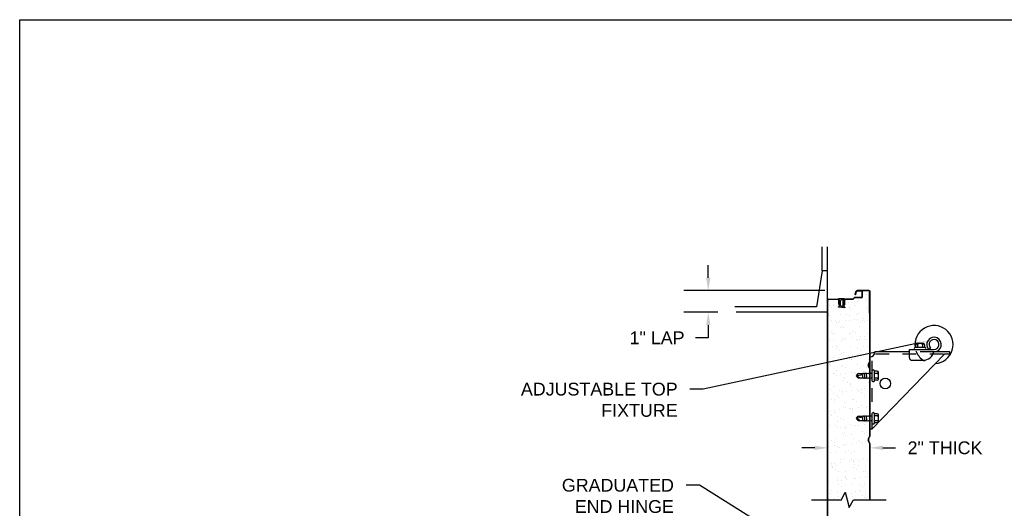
# Model space of a CAD drawing. Header units: inches. Extents: x 168.8 to 189.1, y 234.4 to 247.7.
# Tile 4 of 7: x 168.8 to 176, y 243.6 to 247.2. Entities that reach past the tile are written whole.
import ezdxf
from ezdxf import colors
from ezdxf.entities.mleader import LeaderData, LeaderLine
from ezdxf.math import Vec2, Vec3

# ---------------------------------------------------------------- set-up
doc = ezdxf.new("R2010")
doc.units = ezdxf.units.IN
doc.header["$LTSCALE"] = 0.25
doc.header["$MEASUREMENT"] = 0
doc.linetypes.add('HIDDEN2', pattern=[0.1875, 0.125, -0.0625])
doc.linetypes.add('HIDDEN3', pattern=[0.09375, 0.0625, -0.03125])
doc.layers.add('596', color=7, linetype='Continuous')
doc.layers.add('ANNOTATIONS', color=1, linetype='Continuous')
doc.styles.add('ARIAL', font='arial.ttf', dxfattribs={"height": 0.09375})
doc.styles.get("Standard").update_dxf_attribs({"font": 'romans.shx'})
doc.dimstyles.new('DIMSTYLE_5', dxfattribs={"dimtxt": 0.0625, "dimasz": 0.15, "dimexe": 0.18, "dimexo": 0.0625, "dimgap": 0.09, "dimtad": 0, "dimtih": 1, "dimtoh": 1, "dimdec": 5, "dimlfac": 8, "dimzin": 4, "dimdsep": 46, "dimtxsty": 'Standard', "dimcen": 0.09, "dimadec": 0, "dimazin": 0, "dimtp": 0.03125, "dimtm": 0.03125, "dimtfac": 1, "dimtdec": 5, "dimtofl": 0, "dimtmove": 0, "dimatfit": 3, "dimfxl": 1, "dimtolj": 1, "dimtzin": 4, "dimarcsym": 0})
doc.dimstyles.new('STANDARD$0', dxfattribs={"dimtxt": 0.09375, "dimasz": 0.09375, "dimexe": 0.03125, "dimexo": 0.046875, "dimgap": 0.09, "dimtad": 0, "dimtih": 1, "dimtoh": 1, "dimdec": 4, "dimzin": 0, "dimdsep": 46, "dimtxsty": 'ARIAL', "dimcen": 0.09, "dimadec": 0, "dimazin": 0, "dimtfac": 1, "dimtdec": 4, "dimtofl": 0, "dimtmove": 0, "dimatfit": 1, "dimfxl": 1, "dimtolj": 1, "dimtzin": 0, "dimarcsym": 0})

# ---------------------------------------------------------------- blocks, each defined once
blk = doc.blocks.new('*X5')
at = {"color": 0}
for p, q in [((2.1729, 9.607), (2.1729, 9.607)), ((2.1989, 9.6104), (2.1989, 9.6104)), ((2.2396, 9.6158), (2.2396, 9.6158)), ((2.2465, 9.6244), (2.2465, 9.6244)), ((2.2789, 9.6507), (2.2789, 9.6507)), ((2.28, 9.6594), (2.28, 9.6594)), ((2.3, 9.6373), (2.3, 9.6373)), ((2.3068, 9.6707), (2.3068, 9.6707)), ((2.3075, 9.6247), (2.3075, 9.6247)), ((2.0383, 9.5893), (2.0383, 9.5893)), ((2.0512, 9.5733), (2.0512, 9.5733)), ((2.0644, 9.5927), (2.0644, 9.5927)), ((2.0645, 9.5883), (2.0645, 9.5883)), ((2.1794, 9.5699), (2.1794, 9.5699)), ((2.182, 9.575), (2.182, 9.575)), ((2.1886, 9.5614), (2.1886, 9.5614)), ((2.2202, 9.5886), (2.2202, 9.5886)), ((2.3099, 9.5744), (2.3099, 9.5744)), ((2.0289, 9.5115), (2.0289, 9.5115)), ((2.0291, 9.526), (2.0291, 9.526)), ((2.0383, 9.5175), (2.0383, 9.5175)), ((2.0543, 9.477), (2.0543, 9.477)), ((2.0818, 9.4777), (2.0818, 9.4777)), ((2.0844, 9.4659), (2.0844, 9.4659)), ((2.1048, 9.4631), (2.1048, 9.4631)), ((2.1105, 9.4693), (2.1105, 9.4693)), ((2.1146, 9.5232), (2.1146, 9.5232)), ((2.1511, 9.4747), (2.1511, 9.4747)), ((2.1636, 9.5252), (2.1636, 9.5252)), ((2.1846, 9.5118), (2.1846, 9.5118)), ((2.1852, 9.4786), (2.1852, 9.4786)), ((2.219, 9.4836), (2.219, 9.4836)), ((2.2321, 9.5216), (2.2321, 9.5216)), ((2.245, 9.4871), (2.245, 9.4871)), ((2.2496, 9.5281), (2.2496, 9.5281)), ((2.2605, 9.4634), (2.2605, 9.4634)), ((2.2819, 9.476), (2.2819, 9.476)), ((2.2857, 9.4924), (2.2857, 9.4924)), ((2.2911, 9.4675), (2.2911, 9.4675)), ((2.3131, 9.478), (2.3131, 9.478)), ((2.3193, 9.5255), (2.3193, 9.5255)), ((2.0482, 9.3997), (2.0482, 9.3997)), ((2.1177, 9.4269), (2.1177, 9.4269)), ((2.1316, 9.4321), (2.1316, 9.4321)), ((2.1408, 9.4236), (2.1408, 9.4236)), ((2.2039, 9.4), (2.2039, 9.4)), ((2.2528, 9.4318), (2.2528, 9.4318)), ((2.034, 9.3399), (2.034, 9.3399)), ((2.0575, 9.3806), (2.0575, 9.3806)), ((2.0626, 9.3336), (2.0626, 9.3336)), ((2.0693, 9.3863), (2.0693, 9.3863)), ((2.1209, 9.3305), (2.1209, 9.3305)), ((2.1305, 9.3425), (2.1305, 9.3425)), ((2.1452, 9.3379), (2.1452, 9.3379)), ((2.1566, 9.3459), (2.1566, 9.3459)), ((2.1843, 9.3838), (2.1843, 9.3838)), ((2.1883, 9.3823), (2.1883, 9.3823)), ((2.1972, 9.3513), (2.1972, 9.3513)), ((2.225, 9.3866), (2.225, 9.3866)), ((2.2341, 9.3382), (2.2341, 9.3382)), ((2.2433, 9.3297), (2.2433, 9.3297)), ((2.2559, 9.3354), (2.2559, 9.3354)), ((2.2651, 9.3602), (2.2651, 9.3602)), ((2.2911, 9.3637), (2.2911, 9.3637)), ((2.3009, 9.3382), (2.3009, 9.3382)), ((2.3162, 9.3817), (2.3162, 9.3817)), ((2.0606, 9.2843), (2.0606, 9.2843)), ((2.0838, 9.2943), (2.0838, 9.2943)), ((2.0886, 9.2745), (2.0886, 9.2745)), ((2.093, 9.2858), (2.093, 9.2858)), ((2.1097, 9.2611), (2.1097, 9.2611)), ((2.1365, 9.246), (2.1365, 9.246)), ((2.1915, 9.286), (2.1915, 9.286)), ((2.2443, 9.2748), (2.2443, 9.2748)), ((2.2654, 9.2614), (2.2654, 9.2614)), ((2.2868, 9.2899), (2.2868, 9.2899)), ((2.3194, 9.2853), (2.3194, 9.2853)), ((2.042, 9.2014), (2.042, 9.2014)), ((2.0638, 9.1879), (2.0638, 9.1879)), ((2.0681, 9.2048), (2.0681, 9.2048)), ((2.1087, 9.2102), (2.1087, 9.2102)), ((2.124, 9.2342), (2.124, 9.2342)), ((2.1766, 9.2191), (2.1766, 9.2191)), ((2.1856, 9.2127), (2.1856, 9.2127)), ((2.1863, 9.2004), (2.1863, 9.2004)), ((2.1946, 9.1896), (2.1946, 9.1896)), ((2.1955, 9.1919), (2.1955, 9.1919)), ((2.2027, 9.2226), (2.2027, 9.2226)), ((2.2433, 9.2279), (2.2433, 9.2279)), ((2.2591, 9.2391), (2.2591, 9.2391)), ((2.3112, 9.2368), (2.3112, 9.2368)), ((2.3225, 9.189), (2.3225, 9.189)), ((2.036, 9.1565), (2.036, 9.1565)), ((2.0452, 9.1481), (2.0452, 9.1481)), ((2.0887, 9.1082), (2.0887, 9.1082)), ((2.1272, 9.1379), (2.1272, 9.1379)), ((2.129, 9.1493), (2.129, 9.1493)), ((2.1501, 9.1359), (2.1501, 9.1359)), ((2.239, 9.1521), (2.239, 9.1521)), ((2.2622, 9.1427), (2.2622, 9.1427)), ((2.2847, 9.1496), (2.2847, 9.1496)), ((2.2887, 9.1065), (2.2887, 9.1065)), ((2.2894, 9.1045), (2.2894, 9.1045)), ((2.3058, 9.1362), (2.3058, 9.1362)), ((2.0669, 9.0916), (2.0669, 9.0916)), ((2.0703, 9.0872), (2.0703, 9.0872)), ((2.0881, 9.078), (2.0881, 9.078)), ((2.1142, 9.0814), (2.1142, 9.0814)), ((2.1303, 9.0415), (2.1303, 9.0415)), ((2.1384, 9.0626), (2.1384, 9.0626)), ((2.1477, 9.0541), (2.1477, 9.0541)), ((2.1548, 9.0868), (2.1548, 9.0868)), ((2.1978, 9.0933), (2.1978, 9.0933)), ((2.2227, 9.0957), (2.2227, 9.0957)), ((2.226, 9.0875), (2.226, 9.0875)), ((2.2488, 9.0992), (2.2488, 9.0992)), ((2.2654, 9.0464), (2.2654, 9.0464)), ((2.298, 9.098), (2.298, 9.098)), ((2.3257, 9.0927), (2.3257, 9.0927)), ((2.0347, 9.0104), (2.0347, 9.0104)), ((2.0408, 8.9704), (2.0408, 8.9704)), ((2.0701, 8.9953), (2.0701, 8.9953)), ((2.1107, 8.962), (2.1107, 8.962)), ((2.1603, 8.9581), (2.1603, 8.9581)), ((2.1694, 9.0241), (2.1694, 9.0241)), ((2.1905, 9.0107), (2.1905, 9.0107)), ((2.1912, 9.0143), (2.1912, 9.0143)), ((2.2009, 8.9969), (2.2009, 8.9969)), ((2.2009, 8.9634), (2.2009, 8.9634)), ((2.2409, 8.9687), (2.2409, 8.9687)), ((2.2501, 8.9602), (2.2501, 8.9602)), ((2.2664, 8.9623), (2.2664, 8.9623)), ((2.2688, 8.9724), (2.2688, 8.9724)), ((2.2949, 8.9758), (2.2949, 8.9758)), ((2.3251, 9.0244), (2.3251, 9.0244)), ((2.3288, 8.9963), (2.3288, 8.9963)), ((2.0257, 8.9403), (2.0257, 8.9403)), ((2.054, 8.8986), (2.054, 8.8986)), ((2.0663, 8.9457), (2.0663, 8.9457)), ((2.0732, 8.8989), (2.0732, 8.8989)), ((2.0751, 8.8852), (2.0751, 8.8852)), ((2.0906, 8.9248), (2.0906, 8.9248)), ((2.0998, 8.9164), (2.0998, 8.9164)), ((2.1335, 8.9452), (2.1335, 8.9452)), ((2.1342, 8.9546), (2.1342, 8.9546)), ((2.2041, 8.9006), (2.2041, 8.9006)), ((2.2098, 8.8989), (2.2098, 8.8989)), ((2.2308, 8.8855), (2.2308, 8.8855)), ((2.2685, 8.95), (2.2685, 8.95)), ((2.2936, 8.9204), (2.2936, 8.9204)), ((2.0458, 8.8135), (2.0458, 8.8135)), ((2.0718, 8.817), (2.0718, 8.817)), ((2.1124, 8.8223), (2.1124, 8.8223)), ((2.1366, 8.8488), (2.1366, 8.8488)), ((2.1433, 8.8765), (2.1433, 8.8765)), ((2.151, 8.8368), (2.151, 8.8368)), ((2.1803, 8.8312), (2.1803, 8.8312)), ((2.1931, 8.8309), (2.1931, 8.8309)), ((2.2023, 8.8224), (2.2023, 8.8224)), ((2.2064, 8.8347), (2.2064, 8.8347)), ((2.247, 8.84), (2.247, 8.84)), ((2.2717, 8.8537), (2.2717, 8.8537)), ((2.3067, 8.8371), (2.3067, 8.8371)), ((2.3149, 8.849), (2.3149, 8.849)), ((2.0428, 8.787), (2.0428, 8.787)), ((2.052, 8.7786), (2.052, 8.7786)), ((2.0764, 8.8026), (2.0764, 8.8026)), ((2.0944, 8.7734), (2.0944, 8.7734)), ((2.1155, 8.76), (2.1155, 8.76)), ((2.1398, 8.7525), (2.1398, 8.7525)), ((2.2072, 8.8042), (2.2072, 8.8042)), ((2.2458, 8.7826), (2.2458, 8.7826)), ((2.0239, 8.6812), (2.0239, 8.6812)), ((2.0357, 8.7113), (2.0357, 8.7113)), ((2.0795, 8.7062), (2.0795, 8.7062)), ((2.0919, 8.6901), (2.0919, 8.6901)), ((2.0955, 8.7387), (2.0955, 8.7387)), ((2.1179, 8.6936), (2.1179, 8.6936)), ((2.1453, 8.6931), (2.1453, 8.6931)), ((2.1545, 8.6847), (2.1545, 8.6847)), ((2.1585, 8.6989), (2.1585, 8.6989)), ((2.1914, 8.7116), (2.1914, 8.7116)), ((2.2104, 8.7079), (2.2104, 8.7079)), ((2.2264, 8.7079), (2.2264, 8.7079)), ((2.2525, 8.7113), (2.2525, 8.7113)), ((2.2931, 8.7166), (2.2931, 8.7166)), ((2.2956, 8.737), (2.2956, 8.737)), ((2.3048, 8.7285), (2.3048, 8.7285)), ((2.0477, 8.6009), (2.0477, 8.6009)), ((2.0827, 8.6099), (2.0827, 8.6099)), ((2.1348, 8.6482), (2.1348, 8.6482)), ((2.1429, 8.6562), (2.1429, 8.6562)), ((2.1559, 8.6348), (2.1559, 8.6348)), ((2.198, 8.6448), (2.198, 8.6448)), ((2.2135, 8.6116), (2.2135, 8.6116)), ((2.2478, 8.5992), (2.2478, 8.5992)), ((2.278, 8.661), (2.278, 8.661)), ((2.2905, 8.6485), (2.2905, 8.6485)), ((2.3116, 8.6351), (2.3116, 8.6351)), ((2.0294, 8.5525), (2.0294, 8.5525)), ((2.07, 8.5578), (2.07, 8.5578)), ((2.0761, 8.5861), (2.0761, 8.5861)), ((2.0974, 8.5553), (2.0974, 8.5553)), ((2.1067, 8.5469), (2.1067, 8.5469)), ((2.138, 8.5667), (2.138, 8.5667)), ((2.1461, 8.5598), (2.1461, 8.5598)), ((2.164, 8.5702), (2.164, 8.5702)), ((2.2046, 8.5755), (2.2046, 8.5755)), ((2.2318, 8.5864), (2.2318, 8.5864)), ((2.257, 8.5907), (2.257, 8.5907)), ((2.2725, 8.5845), (2.2725, 8.5845)), ((2.2811, 8.5647), (2.2811, 8.5647)), ((2.2986, 8.5879), (2.2986, 8.5879)), ((2.3005, 8.5509), (2.3005, 8.5509)), ((2.3309, 8.5233), (2.3309, 8.5233)), ((2.0406, 8.5093), (2.0406, 8.5093)), ((2.0858, 8.5136), (2.0858, 8.5136)), ((2.1165, 8.4609), (2.1165, 8.4609)), ((2.1492, 8.4635), (2.1492, 8.4635)), ((2.1502, 8.507), (2.1502, 8.507)), ((2.1752, 8.523), (2.1752, 8.523)), ((2.1963, 8.5096), (2.1963, 8.5096)), ((2.1999, 8.4614), (2.1999, 8.4614)), ((2.2091, 8.453), (2.2091, 8.453)), ((2.2167, 8.5152), (2.2167, 8.5152)), ((2.2507, 8.4521), (2.2507, 8.4521)), ((2.2722, 8.4612), (2.2722, 8.4612)), ((2.2843, 8.4683), (2.2843, 8.4683)), ((2.3186, 8.4611), (2.3186, 8.4611)), ((2.0495, 8.4256), (2.0495, 8.4256)), ((2.0496, 8.4175), (2.0496, 8.4175)), ((2.0588, 8.4091), (2.0588, 8.4091)), ((2.0599, 8.3975), (2.0599, 8.3975)), ((2.0755, 8.4291), (2.0755, 8.4291)), ((2.0809, 8.3841), (2.0809, 8.3841)), ((2.089, 8.4172), (2.089, 8.4172)), ((2.1161, 8.4344), (2.1161, 8.4344)), ((2.1841, 8.4434), (2.1841, 8.4434)), ((2.2101, 8.4468), (2.2101, 8.4468)), ((2.2156, 8.3978), (2.2156, 8.3978)), ((2.2198, 8.4189), (2.2198, 8.4189)), ((2.2367, 8.3844), (2.2367, 8.3844)), ((2.2526, 8.4131), (2.2526, 8.4131)), ((2.0921, 8.3209), (2.0921, 8.3209)), ((2.1023, 8.3692), (2.1023, 8.3692)), ((2.1521, 8.3236), (2.1521, 8.3236)), ((2.1524, 8.3671), (2.1524, 8.3671)), ((2.1569, 8.3357), (2.1569, 8.3357)), ((2.1613, 8.3152), (2.1613, 8.3152)), ((2.1622, 8.311), (2.1622, 8.311)), ((2.223, 8.3225), (2.223, 8.3225)), ((2.2302, 8.32), (2.2302, 8.32)), ((2.2562, 8.3234), (2.2562, 8.3234)), ((2.2874, 8.372), (2.2874, 8.372)), ((2.2968, 8.3288), (2.2968, 8.3288)), ((2.3024, 8.3675), (2.3024, 8.3675)), ((2.3116, 8.3591), (2.3116, 8.3591)), ((2.3126, 8.336), (2.3126, 8.336)), ((2.0276, 8.2714), (2.0276, 8.2714)), ((2.0277, 8.2933), (2.0277, 8.2933)), ((2.0956, 8.3023), (2.0956, 8.3023)), ((2.1002, 8.2723), (2.1002, 8.2723)), ((2.1213, 8.2589), (2.1213, 8.2589)), ((2.1216, 8.3057), (2.1216, 8.3057)), ((2.1555, 8.2708), (2.1555, 8.2708)), ((2.2048, 8.2753), (2.2048, 8.2753)), ((2.256, 8.2726), (2.256, 8.2726)), ((2.277, 8.2592), (2.277, 8.2592)), ((2.2906, 8.2757), (2.2906, 8.2757)), ((2.0308, 8.1751), (2.0308, 8.1751)), ((2.0331, 8.1646), (2.0331, 8.1646)), ((2.0415, 8.2102), (2.0415, 8.2102)), ((2.0545, 8.2314), (2.0545, 8.2314)), ((2.0738, 8.1699), (2.0738, 8.1699)), ((2.0953, 8.2245), (2.0953, 8.2245)), ((2.1043, 8.1858), (2.1043, 8.1858)), ((2.1135, 8.1774), (2.1135, 8.1774)), ((2.1677, 8.1823), (2.1677, 8.1823)), ((2.1972, 8.2105), (2.1972, 8.2105)), ((2.2083, 8.1876), (2.2083, 8.1876)), ((2.2261, 8.2262), (2.2261, 8.2262)), ((2.2546, 8.2297), (2.2546, 8.2297)), ((2.2638, 8.2213), (2.2638, 8.2213)), ((2.2763, 8.1966), (2.2763, 8.1966)), ((2.2937, 8.1793), (2.2937, 8.1793)), ((2.3023, 8.2), (2.3023, 8.2)), ((2.3073, 8.1814), (2.3073, 8.1814))]:
    blk.add_line(p, q, dxfattribs=at)
blk = doc.blocks.new('*D11')
at = {"layer": 'ANNOTATIONS', "color": 0, "lineweight": -2, "transparency": 16777216}
for p, q in [((173.8232, 245.2882), (173.8232, 245.3819)), ((174.678, 245.1944), (173.6432, 245.1944)), ((173.8945, 245.0353), (173.6432, 245.0353)), ((173.8232, 244.9415), (173.8232, 244.8478)), ((173.8232, 244.8478), (173.7295, 244.8478))]:
    blk.add_line(p, q, dxfattribs=at)
at = {"layer": 'ANNOTATIONS', "color": 0, "transparency": 16777216}
for points in [[(173.8076, 245.2882), (173.8389, 245.2882), (173.8232, 245.1944)], [(173.8076, 244.9415), (173.8389, 244.9415), (173.8232, 245.0353)]]:
    blk.add_solid(points, dxfattribs=at)
at = {"layer": 'defpoints', "color": 0, "transparency": 16777216}
for p in [(174.7405, 245.1944), (173.8232, 245.0353), (173.957, 245.0353)]:
    blk.add_point(p, dxfattribs=at)
at = {"layer": 'ANNOTATIONS', "color": 0, "transparency": 16777216, "insert": (173.4478, 244.8478), "char_height": 0.09375, "attachment_point": 5, "style": 'ARIAL'}
blk.add_mtext('\\A1;1" LAP', dxfattribs=at)
blk = doc.blocks.new('*D12')
at = {"layer": 'ANNOTATIONS', "color": 0, "lineweight": -2, "transparency": 16777216}
for p, q in [((174.6976, 243.7981), (174.6976, 244.0715)), ((175.0101, 243.7981), (175.0101, 244.0715)), ((174.6039, 244.0402), (174.5101, 244.0402)), ((175.1039, 244.0402), (175.1976, 244.0402))]:
    blk.add_line(p, q, dxfattribs=at)
at = {"layer": 'ANNOTATIONS', "color": 0, "transparency": 16777216}
for points in [[(174.6039, 244.0559), (174.6039, 244.0246), (174.6976, 244.0402)], [(175.1039, 244.0559), (175.1039, 244.0246), (175.0101, 244.0402)]]:
    blk.add_solid(points, dxfattribs=at)
at = {"layer": 'defpoints', "color": 0, "transparency": 16777216}
for p in [(175.0101, 244.0402), (174.6976, 243.7512), (175.0101, 243.7512)]:
    blk.add_point(p, dxfattribs=at)
at = {"layer": 'ANNOTATIONS', "color": 0, "transparency": 16777216, "insert": (175.5599, 244.0402), "char_height": 0.09375, "attachment_point": 5, "style": 'ARIAL'}
blk.add_mtext('\\A1;2" THICK', dxfattribs=at)

msp = doc.modelspace()

# ---------------------------------------------------------------- linework, layer by layer
at = {"layer": '596'}
for p, q in [((174.65825, 245.33887), (174.65825, 245.515)), ((174.69765, 239.94057), (174.69765, 245.515)), ((174.65825, 245.33887), (174.61654, 245.07467)), ((174.69765, 245.33887), (174.65825, 245.33887)), ((174.90115, 245.16621), (174.90654, 245.18685)), ((174.90312, 245.1657), (174.9085, 245.18634)), ((174.90508, 245.16518), (174.91047, 245.18583)), ((175.00202, 245.19445), (174.91637, 245.19445)), ((175.00202, 245.19241), (174.91637, 245.19241)), ((174.94546, 245.19038), (174.91637, 245.19038)), ((174.95156, 245.15023), (174.95156, 245.18429)), ((174.95359, 245.15023), (174.95359, 245.18429)), ((175.00812, 245.18632), (175.00265, 245.18632)), ((175.00265, 245.18632), (175.00265, 245.03007)), ((175.00812, 244.67949), (175.00812, 245.18632)), ((175.01015, 244.13262), (175.01015, 245.18632)), ((174.70015, 239.94057), (174.70015, 245.1232)), ((174.70624, 245.13179), (174.77452, 245.13179)), ((174.77452, 245.12929), (174.70624, 245.12929)), ((174.77937, 245.13029), (174.77937, 245.13358)), ((174.82194, 245.13326), (174.77937, 245.13358)), ((174.78062, 245.09179), (174.78062, 245.1232)), ((174.78062, 245.09179), (174.78312, 245.09179)), ((174.78312, 245.09179), (174.78312, 245.1232)), ((174.78562, 245.082), (174.78562, 245.12331)), ((174.79343, 245.08529), (174.79343, 245.12001)), ((174.80528, 245.12688), (174.79903, 245.12622)), ((174.81218, 245.08464), (174.81218, 245.12066)), ((174.81999, 245.0769), (174.81999, 245.1284)), ((174.82249, 245.08866), (174.82249, 245.12366)), ((174.82452, 245.08866), (174.82249, 245.08866)), ((174.82452, 245.08866), (174.82452, 245.12366)), ((174.88153, 245.13179), (174.83062, 245.13179)), ((174.88153, 245.12976), (174.83062, 245.12976)), ((174.89402, 245.14175), (174.88584, 245.13357)), ((174.89546, 245.14032), (174.88728, 245.13214)), ((174.94546, 245.14413), (174.89976, 245.14413)), ((174.94546, 245.1421), (174.89976, 245.1421)), ((174.61654, 245.07467), (174.01861, 245.07467)), ((174.69765, 245.03527), (174.02881, 245.03527)), ((174.77937, 245.07172), (174.77937, 245.07501)), ((174.82624, 245.06679), (174.77937, 245.07172)), ((174.80528, 245.07842), (174.79903, 245.07908)), ((174.82624, 245.06992), (174.82624, 245.06679)), ((175.00265, 245.03007), (175.00812, 245.03007)), ((175.34296, 244.79676), (175.34296, 244.77684)), ((175.40077, 244.80613), (175.35234, 244.80613)), ((175.35898, 244.79676), (175.35898, 244.77684)), ((175.39413, 244.79676), (175.39413, 244.77684)), ((175.41015, 244.79676), (175.41015, 244.77684)), ((175.55702, 244.72788), (175.02671, 244.17882)), ((175.29843, 244.74445), (175.04598, 244.74445)), ((175.29843, 244.76129), (175.47921, 244.76129)), ((175.29843, 244.70191), (175.29843, 244.76129)), ((175.41519, 244.77684), (175.33792, 244.77684)), ((175.45246, 244.77285), (175.44017, 244.76129)), ((175.59609, 244.74445), (175.47737, 244.74445)), ((175.59609, 244.72788), (175.59609, 244.74445)), ((175.00759, 244.67701), (174.99702, 244.65326)), ((175.00945, 244.67619), (174.99887, 244.65243)), ((175.31718, 244.68316), (175.40109, 244.68316)), ((174.9114, 244.56945), (174.9239, 244.58468)), ((174.9114, 244.56945), (174.95245, 244.57955)), ((174.9239, 244.58468), (174.9553, 244.58468)), ((174.95844, 244.55046), (174.9514, 244.58468)), ((174.9553, 244.58468), (174.95844, 244.58843)), ((174.95844, 244.58843), (174.96311, 244.58468)), ((174.96311, 244.58468), (174.96625, 244.58843)), ((174.97406, 244.55046), (174.96625, 244.58843)), ((174.96625, 244.58843), (174.97093, 244.58468)), ((174.97093, 244.58468), (174.97406, 244.58843)), ((174.97406, 244.58843), (174.97874, 244.58468)), ((174.97874, 244.58468), (174.98187, 244.58843)), ((174.98969, 244.55046), (174.98187, 244.58843)), ((174.98187, 244.58843), (174.98655, 244.58468)), ((174.98655, 244.58468), (174.98969, 244.58843)), ((174.98969, 244.58843), (174.99436, 244.58468)), ((174.99436, 244.58468), (174.9975, 244.58843)), ((175.00759, 244.61782), (174.99702, 244.64157)), ((174.9975, 244.58843), (175.00218, 244.58468)), ((175.00945, 244.61864), (174.99887, 244.64239)), ((175.00218, 244.58468), (175.00531, 244.58843)), ((175.00531, 244.58843), (175.00999, 244.58468)), ((175.00812, 244.13262), (175.00812, 244.61534)), ((175.00999, 244.58468), (175.01312, 244.58843)), ((175.01312, 244.58843), (175.02671, 244.58843)), ((175.02671, 244.53082), (175.02671, 244.60808)), ((175.04226, 244.53082), (175.04226, 244.60808)), ((175.06218, 244.60304), (175.04226, 244.60304)), ((175.06218, 244.58702), (175.04226, 244.58702)), ((175.07156, 244.54523), (175.07156, 244.59366)), ((174.9114, 244.56945), (174.93733, 244.55421)), ((174.9239, 244.55421), (174.9114, 244.56945)), ((174.9239, 244.55421), (174.95376, 244.55421)), ((174.95376, 244.55421), (174.95844, 244.55046)), ((174.95844, 244.55046), (174.96157, 244.55421)), ((174.96157, 244.55421), (174.96625, 244.55046)), ((174.96625, 244.55046), (174.96938, 244.55421)), ((174.96938, 244.55421), (174.97406, 244.55046)), ((174.97406, 244.55046), (174.9772, 244.55421)), ((174.9772, 244.55421), (174.98187, 244.55046)), ((174.98187, 244.55046), (174.98501, 244.55421)), ((174.98501, 244.55421), (174.98969, 244.55046)), ((174.98969, 244.55046), (174.99282, 244.55421)), ((174.99282, 244.55421), (174.9975, 244.55046)), ((174.9975, 244.55046), (175.00063, 244.55421)), ((175.00063, 244.55421), (175.00531, 244.55046)), ((175.00531, 244.55046), (175.00845, 244.55421)), ((175.00845, 244.55421), (175.01312, 244.55046)), ((175.01312, 244.55046), (175.01626, 244.55421)), ((175.01626, 244.55421), (175.02094, 244.55046)), ((175.02094, 244.55046), (175.02671, 244.55046)), ((175.06218, 244.55187), (175.04226, 244.55187)), ((175.06218, 244.53585), (175.04226, 244.53585)), ((175.02671, 244.21832), (175.02671, 244.29558)), ((175.04226, 244.21832), (175.04226, 244.29558)), ((175.06218, 244.29054), (175.04226, 244.29054)), ((174.9114, 244.25695), (174.9239, 244.27218)), ((174.9114, 244.25695), (174.95245, 244.26705)), ((174.9239, 244.24171), (174.9114, 244.25695)), ((174.9114, 244.25695), (174.93733, 244.24171)), ((174.9239, 244.27218), (174.9553, 244.27218)), ((174.9239, 244.24171), (174.95376, 244.24171)), ((174.95844, 244.23796), (174.9514, 244.27218)), ((174.95376, 244.24171), (174.95844, 244.23796)), ((174.9553, 244.27218), (174.95844, 244.27593)), ((174.95844, 244.27593), (174.96311, 244.27218)), ((174.95844, 244.23796), (174.96157, 244.24171)), ((174.96157, 244.24171), (174.96625, 244.23796)), ((174.96311, 244.27218), (174.96625, 244.27593)), ((174.96625, 244.27593), (174.97093, 244.27218)), ((174.97406, 244.23796), (174.96625, 244.27593)), ((174.96625, 244.23796), (174.96938, 244.24171)), ((174.96938, 244.24171), (174.97406, 244.23796)), ((174.97093, 244.27218), (174.97406, 244.27593)), ((174.97406, 244.27593), (174.97874, 244.27218)), ((174.97406, 244.23796), (174.9772, 244.24171)), ((174.9772, 244.24171), (174.98187, 244.23796)), ((174.97874, 244.27218), (174.98187, 244.27593)), ((174.98187, 244.27593), (174.98655, 244.27218)), ((174.98969, 244.23796), (174.98187, 244.27593)), ((174.98187, 244.23796), (174.98501, 244.24171)), ((174.98501, 244.24171), (174.98969, 244.23796)), ((174.98655, 244.27218), (174.98969, 244.27593)), ((174.98969, 244.27593), (174.99436, 244.27218)), ((174.98969, 244.23796), (174.99282, 244.24171)), ((174.99282, 244.24171), (174.9975, 244.23796)), ((174.99436, 244.27218), (174.9975, 244.27593)), ((174.9975, 244.27593), (175.00218, 244.27218)), ((174.9975, 244.23796), (175.00063, 244.24171)), ((175.00063, 244.24171), (175.00531, 244.23796)), ((175.00218, 244.27218), (175.00531, 244.27593)), ((175.00531, 244.27593), (175.00999, 244.27218)), ((175.00531, 244.23796), (175.00845, 244.24171)), ((175.00845, 244.24171), (175.01312, 244.23796)), ((175.00999, 244.27218), (175.01312, 244.27593)), ((175.01312, 244.27593), (175.02671, 244.27593)), ((175.01312, 244.23796), (175.01626, 244.24171)), ((175.01626, 244.24171), (175.02094, 244.23796)), ((175.02094, 244.23796), (175.02671, 244.23796)), ((175.06218, 244.27452), (175.04226, 244.27452)), ((175.06218, 244.23937), (175.04226, 244.23937)), ((175.06218, 244.22335), (175.04226, 244.22335)), ((175.07156, 244.23273), (175.07156, 244.28116)), ((175.01015, 244.17882), (175.02671, 244.17882)), ((175.00759, 244.13014), (174.99702, 244.10639)), ((175.00759, 244.07094), (174.99702, 244.09469)), ((175.00945, 244.12931), (174.99887, 244.10556)), ((175.00945, 244.07177), (174.99887, 244.09552)), ((175.00812, 243.65883), (175.00812, 244.06846)), ((175.01015, 243.65883), (175.01015, 244.06846)), ((174.79977, 243.65883), (174.82693, 243.71523)), ((174.82693, 243.71523), (174.85749, 243.60319)), ((174.58033, 243.65883), (174.79977, 243.65883)), ((174.85749, 243.60319), (174.88929, 243.65883)), ((174.88929, 243.65883), (175.12747, 243.65883))]:
    msp.add_line(p, q, dxfattribs=at)
at = {"layer": '596', "linetype": 'HIDDEN3'}
for p, q in [((175.54911, 244.72788), (175.04193, 244.72788)), ((175.02671, 244.17882), (175.02671, 244.71267))]:
    msp.add_line(p, q, dxfattribs=at)
at = {"layer": '596', "linetype": 'HIDDEN2'}
msp.add_line((175.47737, 244.74445), (175.29843, 244.74445), dxfattribs=at)
at = {"layer": '596', "linetype": 'Continuous'}
msp.add_line((175.59609, 244.72788), (175.55702, 244.72788), dxfattribs=at)
at = {"layer": '596'}
msp.add_circle((175.12218, 244.51257), 0.03906, dxfattribs=at)
for centre, radius, start, end in [((174.90312, 245.1657), 0.00203, 165.379126, 345.379126), ((174.91637, 245.18429), 0.01016, 90, 165.379126), ((174.91637, 245.18429), 0.00813, 90, 165.379126), ((174.91637, 245.18429), 0.00609, 90, 165.379126), ((174.94546, 245.18429), 0.00813, 0, 90), ((174.94546, 245.18429), 0.00609, 0, 90), ((175.00202, 245.18632), 0.00813, 0, 90), ((175.00202, 245.18632), 0.00609, 0, 90), ((174.70624, 245.1232), 0.00859, 90, 180), ((174.70624, 245.1232), 0.00609, 90, 180), ((174.77452, 245.1232), 0.00859, 0, 90), ((174.77452, 245.1232), 0.00609, 0, 90), ((174.77859, 245.12331), 0.00703, 0, 83.62063), ((174.77859, 245.082), 0.00703, 276.37937, 0), ((174.79968, 245.12001), 0.00625, 96, 180), ((174.79968, 245.08529), 0.00625, 180, 264), ((174.80593, 245.12066), 0.00625, 0, 96), ((174.80593, 245.08464), 0.00625, 264, 0), ((174.82702, 245.1284), 0.00703, 136.299603, 180), ((174.83062, 245.12366), 0.00813, 90, 180), ((174.83062, 245.12366), 0.00609, 90, 180), ((174.88153, 245.13788), 0.00609, 270, 315), ((174.88153, 245.13788), 0.00813, 270, 315), ((174.89976, 245.13601), 0.00813, 90, 135), ((174.89976, 245.13601), 0.00609, 90, 135), ((174.94546, 245.15023), 0.00609, 270, 0), ((174.94546, 245.15023), 0.00813, 270, 0), ((174.82702, 245.0769), 0.00703, 180, 263.62063), ((175.47921, 244.79801), 0.13984, 274.46385, 188.707873), ((175.35234, 244.79676), 0.00938, 90, 180), ((175.3496, 244.79676), 0.00938, 0, 81.614461), ((175.36835, 244.79676), 0.00938, 90, 180), ((175.38476, 244.79676), 0.00938, 0, 90), ((175.40351, 244.79676), 0.00938, 98.385539, 180), ((175.40077, 244.79676), 0.00938, 0, 90), ((175.47921, 244.79801), 0.05359, 268.035395, 223.245926), ((175.47921, 244.79801), 0.03672, 270, 223.245926), ((175.01015, 244.74445), 0.03583, 270, 360), ((175.34421, 244.76906), 0.00999, 128.935918, 231.064082), ((175.40109, 244.76129), 0.07812, 270, 347.549459), ((175.40891, 244.76906), 0.00999, 308.935918, 51.064082), ((175.01015, 244.64741), 0.01438, 156.001053, 203.998947), ((175.01015, 244.64741), 0.01234, 156.001053, 203.998947), ((175.00202, 244.67949), 0.00609, 336.001053, 0), ((175.00202, 244.67949), 0.00813, 336.001053, 0), ((175.31718, 244.70191), 0.01875, 180, 270), ((175.00202, 244.61534), 0.00609, 0, 23.998947), ((175.00202, 244.61534), 0.00813, 0, 23.998947), ((175.03449, 244.6018), 0.00999, 38.935918, 141.064082), ((175.06218, 244.59366), 0.00938, 0, 90), ((175.06218, 244.5964), 0.00938, 270, 351.614461), ((175.06218, 244.57765), 0.00938, 0, 90), ((175.03449, 244.5371), 0.00999, 218.935918, 321.064082), ((175.06218, 244.56124), 0.00938, 270, 0), ((175.06218, 244.54249), 0.00938, 8.385539, 90), ((175.06218, 244.54523), 0.00938, 270, 0), ((175.03449, 244.2893), 0.00999, 38.935918, 141.064082), ((175.06218, 244.28116), 0.00938, 0, 90), ((175.03449, 244.2246), 0.00999, 218.935918, 321.064082), ((175.06218, 244.2839), 0.00938, 270, 351.614461), ((175.06218, 244.26515), 0.00938, 0, 90), ((175.06218, 244.24874), 0.00938, 270, 0), ((175.06218, 244.22999), 0.00938, 8.385539, 90), ((175.06218, 244.23273), 0.00938, 270, 0), ((175.01015, 244.10054), 0.01438, 156.001053, 203.998947), ((175.01015, 244.10054), 0.01234, 156.001053, 203.998947), ((175.00202, 244.13262), 0.00609, 336.001053, 0), ((175.00202, 244.06846), 0.00609, 0, 23.998947), ((175.00202, 244.13262), 0.00813, 336.001053, 0), ((175.00202, 244.06846), 0.00813, 0, 23.998947)]:
    msp.add_arc(centre, radius, start, end, dxfattribs=at)
at = {"layer": '596', "linetype": 'HIDDEN3'}
msp.add_arc((175.47921, 244.79801), 0.13984, 198.657345, 269.756937, dxfattribs=at)
at = {"layer": 'defpoints'}
msp.add_lwpolyline([(189.05875, 234.44685), (168.77187, 234.44685), (168.77187, 247.18196), (189.05875, 247.18196)], close=True, dxfattribs=at)

# ---------------------------------------------------------------- block references
at = {"layer": '596'}
msp.add_blockref('*X5', (172.67639, 235.4966), dxfattribs=at)

# ---------------------------------------------------------------- dimensions: what is measured, and where the dimension line sits
at = {"layer": 'ANNOTATIONS'}
dim = msp.add_linear_dim(base=(173.82323, 245.03527), p1=(174.74053, 245.19445), p2=(173.95704, 245.03527), angle=270, text='1" LAP', dimstyle='DIMSTYLE_5', override={"dimtxt": 0.08, "dimasz": 0.09375, "dimdec": 3, "dimlunit": 4, "dimtxsty": 'ARIAL'}, dxfattribs=at)
dim.commit()
dim.dimension.update_dxf_attribs({"geometry": '*D11', "text_midpoint": (173.44783, 244.84777), "dimtype": 160})
dim = msp.add_linear_dim(base=(175.01015, 244.04023), p1=(174.69765, 243.75122), p2=(175.01015, 243.75122), text='2" THICK', dimstyle='STANDARD$0', dxfattribs=at)
dim.commit()
dim.dimension.update_dxf_attribs({"geometry": '*D12', "text_midpoint": (175.55991, 244.04023)})

# ---------------------------------------------------------------- leaders
ml = msp.add_multileader_mtext('Standard', dxfattribs=at)
ml.set_content('ADJUSTABLE TOP FIXTURE', color=256, style='ARIAL')
ml.set_leader_properties()
ml.build(insert=Vec2(0, 0))
ml.multileader.update_dxf_attribs({"dogleg_length": 0.36, "arrow_head_size": 0.09375})
ctx = ml.context
ctx.base_point, ctx.char_height, ctx.arrow_head_size, ctx.landing_gap_size, ctx.plane_origin = Vec3(172.36433, 244.47049), 0.09375, 0.09375, 0.09, Vec3(171.86886, 244.76421)
ctx.text_align_type = 2
notes = []
notes.append((ctx, [(1, (1, 1, 0), (173.78647, 244.47049), (-1, 0), 0.09796, [(0, [(175.43144, 244.8223)], 0, [])])]))
ctx.mtext.insert, ctx.mtext.width, ctx.mtext.alignment, ctx.mtext.flow_direction = Vec3(173.59852, 244.51817), 1.3483014, 3, 5
ml = msp.add_multileader_mtext('Standard', dxfattribs=at)
ml.set_content(' GRADUATED\\PEND HINGE', color=256, style='ARIAL')
ml.set_leader_properties()
ml.build(insert=Vec2(0, 0))
ml.multileader.update_dxf_attribs({"dogleg_length": 0.36, "arrow_head_size": 0.09375})
ctx = ml.context
ctx.base_point, ctx.char_height, ctx.arrow_head_size, ctx.landing_gap_size, ctx.plane_origin = Vec3(172.62956, 243.76532), 0.09375, 0.09375, 0.09, Vec3(171.84158, 244.05904)
ctx.text_align_type = 2
notes.append((ctx, [(1, (1, 1, 0), (173.7592, 243.76532), (-1, 0), 0.09796, [(0, [(175.27521, 242.81749)], 0, [])])]))
ctx.mtext.insert, ctx.mtext.width, ctx.mtext.alignment, ctx.mtext.flow_direction = Vec3(173.57124, 243.81299), 1.7447527, 3, 5
for ctx, leaders in notes:
    for number, flags, end, landing, length, lines in leaders:
        leader = LeaderData()
        leader.index, (leader.has_last_leader_line, leader.has_dogleg_vector, leader.attachment_direction) = number, flags
        leader.last_leader_point, leader.dogleg_vector, leader.dogleg_length = Vec3(end), Vec3(landing), length
        for number, points, colour, breaks in lines:
            line = LeaderLine()
            line.index, line.vertices, line.color, line.breaks = number, Vec3.list(points), colors.encode_raw_color(colour), breaks
            leader.lines.append(line)
        ctx.leaders.append(leader)

doc.saveas('drawing.dxf')
